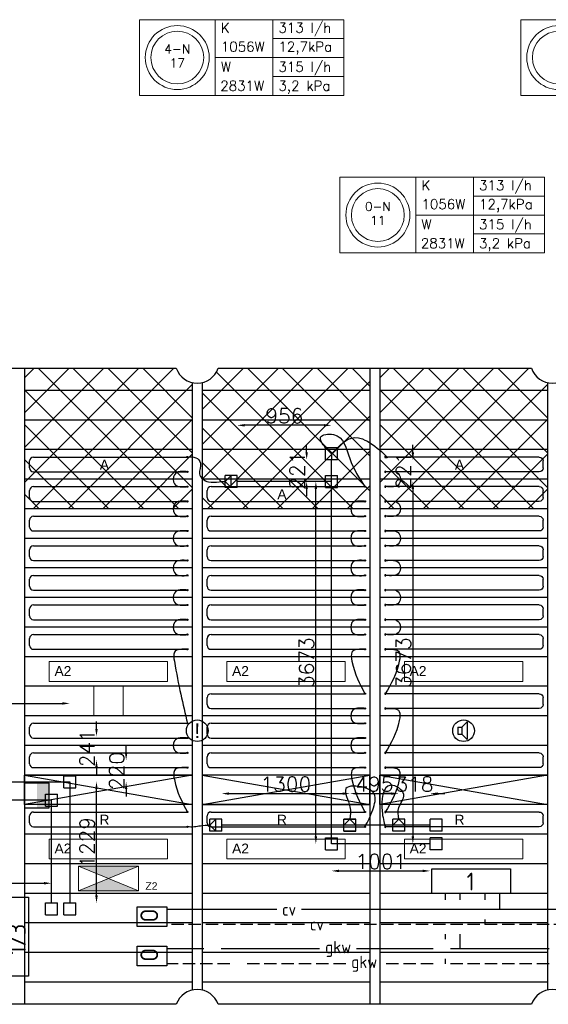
# Model space of a CAD drawing. Extents: x 7383 to 741080, y -570072 to -203000.
# Tile 42 of 45: x 571294 to 576653, y -250405 to -240420. Entities that reach past the tile are written whole.
import ezdxf
from ezdxf.enums import TextEntityAlignment as Align

# ---------------------------------------------------------------- set-up
doc = ezdxf.new("R2010")
doc.units = 0
doc.header["$LTSCALE"] = 25
for name, pattern in [('2322105', [47, 40, -7]), ('2322106', [47, 5, -2, 5, -2, 5, -2, 5, -2, 5, -2, 5, -7]), ('2322107', [2000, 1000, 1000]), ('2322108', [7, 5, -2])]:
    doc.linetypes.add(name, pattern=pattern)
doc.layers.get('0').update_dxf_attribs({"linetype": 'CONTINUOUS'})
doc.layers.get('DEFPOINTS').update_dxf_attribs({"linetype": 'CONTINUOUS'})
for name, color, linetype in [('000Vermogens2', 7, 'CONTINUOUS'), ('60', 7, 'CONTINUOUS'), ('60-CV', 3, 'CONTINUOUS'), ('KP-bandraster', 5, 'CONTINUOUS'), ('KP-koppelingen', 6, 'CONTINUOUS'), ('KP-leidingen(aanvoer)', 5, 'CONTINUOUS'), ('KP-leidingen(retour)', 1, 'CONTINUOUS'), ('KP-Lucht aanvoer', 6, 'CONTINUOUS'), ('KP-maatvoering', 7, 'CONTINUOUS'), ('KP-Melders', 3, 'CONTINUOUS'), ('KP-Onderlegger CV  GKW', 3, 'CONTINUOUS'), ('KP-Oppervlak', 3, 'CONTINUOUS'), ('KP-panelen', 1, 'CONTINUOUS'), ('KP-registers', 4, 'CONTINUOUS'), ('KP-slangen', 7, 'CONTINUOUS'), ('KP-tekst', 7, 'CONTINUOUS'), ('SYM-W', 7, 'CONTINUOUS'), ('Thermostaat', 160, 'CONTINUOUS'), ('WL5501--', 130, 'CONTINUOUS'), ('WL5502--', 130, 'CONTINUOUS'), ('WL561---_AANVOER', 10, 'CONTINUOUS'), ('WL561---_RETOUR', 10, 'CONTINUOUS'), ('WT550---_CODE', 1, 'CONTINUOUS'), ('WT561---_CODE', 1, 'CONTINUOUS')]:
    doc.layers.add(name, color=color, linetype=linetype)
for name, color, linetype, lineweight in [('KP-Aluminium', 8, 'CONTINUOUS', 18), ('KP-Lucht retour', 3, 'CONTINUOUS', 18), ('KP-Verlichting', 2, 'CONTINUOUS', 18)]:
    doc.layers.add(name, color=color, linetype=linetype, lineweight=lineweight)
doc.styles.add('arial', font='ARIAL.TTF')
doc.styles.add('BURO-018', font='ISO96.shx', dxfattribs={"height": 90})
doc.styles.add('ISO', font='ISO.SHX')
doc.styles.add('MAATVOERING', font='iso.shx')
doc.styles.add('VERWOL-1', font='ROMANS.SHX')
doc.dimstyles.new('MARTIN', dxfattribs={"dimscale": 0, "dimtxt": 50, "dimasz": 75, "dimexe": 4, "dimexo": 4, "dimgap": 20, "dimtad": 1, "dimdec": 0, "dimrnd": 0.01, "dimzin": 1, "dimdsep": 46, "dimtxsty": 'VERWOL-1', "dimcen": -25, "dimdle": 1, "dimclrd": 7, "dimclre": 2, "dimclrt": 7, "dimadec": 0, "dimazin": 0, "dimtfac": 1, "dimtdec": 0, "dimtix": 1, "dimtofl": 0, "dimtmove": 0, "dimatfit": 3, "dimldrblk": 'OBLIQUE', "dimfxl": 0, "dimtvp": 33.333333, "dimtolj": 1, "dimtzin": 1, "dimarcsym": 0})

# ---------------------------------------------------------------- blocks, each defined once
blk = doc.blocks.new('SW30485012')
at = {"color": 0, "linetype": 'Continuous'}
for p, q in [((-2.5, 2.5), (-2.5, -2.5)), ((2.5, 2.5), (-2.5, 2.5)), ((2.5, -2.5), (2.5, 2.5)), ((-2.5, -2.5), (2.5, -2.5))]:
    blk.add_line(p, q, dxfattribs=at)
blk.add_solid([(-2.5, 0), (2.5, 0), (-2.5, -2.5), (2.5, -2.5)], dxfattribs=at)
at = {"color": 0, "linetype": 'Continuous', "style": 'BURO-018', "flags": 1}
blk.add_attdef('W_ID', (0, 0), '', height=1.8, dxfattribs=at)
blk = doc.blocks.new('A$C2E2C4AEC')
at = {"layer": '60-CV', "color": 2, "linetype": 'Continuous'}
for points in [[(49792, -5735.7), (49792, -5535.7), (50092, -5535.7), (50092, -5735.7)], [(49792, -6134), (49792, -5934), (50092, -5934), (50092, -6134)]]:
    blk.add_lwpolyline(points, close=True, dxfattribs=at)
at = {"layer": 'SYM-W', "color": 2, "linetype": 'Continuous'}
for p, q in [((48440.8, -5439), (48690.8, -5439)), ((48690.8, -5439), (48690.8, -6239)), ((48690.8, -6239), (48440.8, -6239))]:
    blk.add_line(p, q, dxfattribs=at)
blk.add_lwpolyline([(53576.6, -5400), (52776.6, -5400), (52776.6, -5150), (53576.6, -5150)], close=True, dxfattribs=at)
at = {"layer": 'WL5501--', "linetype": '2322105'}
for p, q in [((53066.1, -5464), (53066.1, -5400)), ((53066.1, -5964), (53066.1, -5814)), ((51640.8, -5964), (50092, -5964)), ((62191.1, -5964), (52015.8, -5964))]:
    blk.add_line(p, q, dxfattribs=at)
at = {"layer": 'WL5502--', "linetype": '2322106'}
for p, q in [((52916.1, -5464), (52916.1, -5400)), ((52916.1, -5864), (52916.1, -5814)), ((52916.1, -6114), (52916.1, -6064)), ((51905, -6114), (50092, -6114)), ((62191.1, -6114), (52280, -6114))]:
    blk.add_line(p, q, dxfattribs=at)
at = {"layer": 'WL561---_AANVOER', "linetype": '2322107'}
for p, q in [((53466.1, -5564), (53466.1, -5400)), ((51205.8, -5564), (50092, -5564)), ((62191.1, -5564), (51455.8, -5564))]:
    blk.add_line(p, q, dxfattribs=at)
at = {"layer": 'WL561---_RETOUR', "linetype": '2322108'}
for p, q in [((53316.1, -5400), (53316.1, -5464)), ((53316.1, -5664), (53316.1, -5714)), ((51487.9, -5714), (50092, -5714)), ((62191.1, -5714), (51737.9, -5714))]:
    blk.add_line(p, q, dxfattribs=at)
at = {"layer": 'Thermostaat', "xscale": 50, "yscale": 50, "zscale": 50, "rotation": 89.99999999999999}
blk.add_blockref('SW30485012', (48775.1, -4408.2), dxfattribs=at)
at = {"layer": '60', "color": 1, "linetype": 'Continuous', "style": 'ISO'}
blk.add_text('1', height=180, dxfattribs=at).set_placement((53130.3, -5369.7))
blk.add_text('1/3', height=180, rotation=90, dxfattribs=at).set_placement((48661.4, -6020))
at = {"layer": '60-CV', "color": 1, "linetype": 'Continuous', "style": 'ISO', "text_generation_flag": 2}
for p in [(49823, -5694.2), (49823, -6092.5)]:
    blk.add_text('O', height=180, rotation=270, dxfattribs=at).set_placement(p)
at = {"layer": 'WT550---_CODE', "color": 2, "style": 'MAATVOERING'}
for p in [(51828.3, -5964), (52092.5, -6114)]:
    blk.add_text('gkw', height=125, dxfattribs=at).set_placement(p, align=Align.MIDDLE)
at = {"layer": 'WT561---_CODE', "color": 2, "style": 'MAATVOERING'}
for p in [(51330.8, -5564), (51612.9, -5714)]:
    blk.add_text('cv', height=125, dxfattribs=at).set_placement(p, align=Align.MIDDLE)
blk = doc.blocks.new('Register A')
at = {"layer": 'KP-registers', "linetype": 'Continuous'}
for p, q in [((90, 225), (1644, 225)), ((50, 115), (50, 185)), ((90, 75), (1644, 75))]:
    blk.add_line(p, q, dxfattribs=at)
for centre in [(1650, 225), (1650, 75)]:
    blk.add_circle(centre, 6, dxfattribs=at)
for centre, start, end in [((90, 185), 90, 180), ((90, 115), 180, 270)]:
    blk.add_arc(centre, 40, start, end, dxfattribs=at)
blk = doc.blocks.new('*D1683')
at = {"layer": 'DEFPOINTS', "color": 0, "linetype": 'Continuous', "transparency": 16777216}
for p in [(574455, -244881.9), (574515.8, -245103), (575280, -245103)]:
    blk.add_point(p, dxfattribs=at)
at = {"layer": 'KP-maatvoering', "color": 7, "linetype": 'Continuous', "lineweight": -2, "transparency": 16777216}
for p, q in [((575280, -244806.9), (575280, -244731.9)), ((575280, -245178), (575280, -245253))]:
    blk.add_line(p, q, dxfattribs=at)
at = {"layer": 'KP-maatvoering', "color": 7, "linetype": 'Continuous', "transparency": 16777216}
for points in [[(575267.5, -244806.9), (575292.5, -244806.9), (575280, -244881.9)], [(575267.5, -245178), (575292.5, -245178), (575280, -245103)]]:
    blk.add_solid(points, dxfattribs=at)
at = {"layer": 'KP-maatvoering', "color": 7, "linetype": 'Continuous', "transparency": 16777216, "insert": (575185, -244992.5), "char_height": 150, "attachment_point": 5, "rotation": 90, "style": 'VERWOL-1'}
blk.add_mtext('\\A1;221', dxfattribs=at)
blk = doc.blocks.new('_OBLIQUE')
at = {"color": 0, "linetype": 'ByBlock'}
blk.add_line((-0.5, -0.5), (0.5, 0.5), dxfattribs=at)
blk = doc.blocks.new('*D1684')
at = {"layer": 'DEFPOINTS', "color": 0, "linetype": 'Continuous', "transparency": 16777216}
for p in [(574515.8, -245103), (574515.8, -248776.4), (575280, -248776.4)]:
    blk.add_point(p, dxfattribs=at)
at = {"layer": 'KP-maatvoering', "color": 7, "linetype": 'Continuous', "lineweight": -2, "transparency": 16777216}
blk.add_line((575280, -245178), (575280, -248701.4), dxfattribs=at)
at = {"layer": 'KP-maatvoering', "color": 7, "linetype": 'Continuous', "transparency": 16777216}
for points in [[(575267.5, -245178), (575292.5, -245178), (575280, -245103)], [(575267.5, -248701.4), (575292.5, -248701.4), (575280, -248776.4)]]:
    blk.add_solid(points, dxfattribs=at)
at = {"layer": 'KP-maatvoering', "color": 7, "linetype": 'Continuous', "transparency": 16777216, "insert": (575185, -246939.7), "char_height": 150, "attachment_point": 5, "rotation": 90, "style": 'VERWOL-1'}
blk.add_mtext('\\A1;3673', dxfattribs=at)
blk = doc.blocks.new('*D1685')
at = {"layer": 'DEFPOINTS', "color": 0, "linetype": 'Continuous', "transparency": 16777216}
for p in [(574642.2, -248268.4), (574642.2, -248528.3), (573342.5, -248589.2)]:
    blk.add_point(p, dxfattribs=at)
at = {"layer": 'KP-maatvoering', "color": 7, "linetype": 'Continuous', "lineweight": -2, "transparency": 16777216}
blk.add_line((573417.5, -248268.4), (574567.2, -248268.4), dxfattribs=at)
at = {"layer": 'KP-maatvoering', "color": 7, "linetype": 'Continuous', "transparency": 16777216}
for points in [[(573417.5, -248255.9), (573417.5, -248280.9), (573342.5, -248268.4)], [(574567.2, -248255.9), (574567.2, -248280.9), (574642.2, -248268.4)]]:
    blk.add_solid(points, dxfattribs=at)
at = {"layer": 'KP-maatvoering', "color": 7, "linetype": 'Continuous', "transparency": 16777216, "insert": (573992.4, -248173.4), "char_height": 150, "attachment_point": 5, "style": 'VERWOL-1'}
blk.add_mtext('\\A1;1300', dxfattribs=at)
blk = doc.blocks.new('*D1686')
at = {"layer": 'DEFPOINTS', "color": 0, "linetype": 'Continuous', "transparency": 16777216}
for p in [(575137.3, -248268.4), (574642.2, -248528.3), (575137.3, -248528.4)]:
    blk.add_point(p, dxfattribs=at)
at = {"layer": 'KP-maatvoering', "color": 7, "linetype": 'Continuous', "lineweight": -2, "transparency": 16777216}
blk.add_line((574717.2, -248268.4), (575062.3, -248268.4), dxfattribs=at)
at = {"layer": 'KP-maatvoering', "color": 7, "linetype": 'Continuous', "transparency": 16777216}
for points in [[(574717.2, -248255.9), (574717.2, -248280.9), (574642.2, -248268.4)], [(575062.3, -248255.9), (575062.3, -248280.9), (575137.3, -248268.4)]]:
    blk.add_solid(points, dxfattribs=at)
at = {"layer": 'KP-maatvoering', "color": 7, "linetype": 'Continuous', "transparency": 16777216, "insert": (574889.7, -248173.4), "char_height": 150, "attachment_point": 5, "style": 'VERWOL-1'}
blk.add_mtext('\\A1;495', dxfattribs=at)
blk = doc.blocks.new('*D1687')
at = {"layer": 'DEFPOINTS', "color": 0, "linetype": 'Continuous', "transparency": 16777216}
for p in [(575455.7, -248268.4), (575137.3, -248528.4), (575455.7, -248589.2)]:
    blk.add_point(p, dxfattribs=at)
at = {"layer": 'KP-maatvoering', "color": 7, "linetype": 'Continuous', "lineweight": -2, "transparency": 16777216}
for p, q in [((575062.3, -248268.4), (574987.3, -248268.4)), ((575530.7, -248268.4), (575605.7, -248268.4))]:
    blk.add_line(p, q, dxfattribs=at)
at = {"layer": 'KP-maatvoering', "color": 7, "linetype": 'Continuous', "transparency": 16777216}
for points in [[(575062.3, -248255.9), (575062.3, -248280.9), (575137.3, -248268.4)], [(575530.7, -248255.9), (575530.7, -248280.9), (575455.7, -248268.4)]]:
    blk.add_solid(points, dxfattribs=at)
at = {"layer": 'KP-maatvoering', "color": 7, "linetype": 'Continuous', "transparency": 16777216, "insert": (575296.5, -248173.4), "char_height": 150, "attachment_point": 5, "style": 'VERWOL-1'}
blk.add_mtext('\\A1;318', dxfattribs=at)
blk = doc.blocks.new('*D1688')
at = {"layer": 'DEFPOINTS', "color": 0, "linetype": 'Continuous', "transparency": 16777216}
for p in [(574455, -248776.4), (575455.7, -248776.4), (575455.7, -249052.1)]:
    blk.add_point(p, dxfattribs=at)
at = {"layer": 'KP-maatvoering', "color": 7, "linetype": 'Continuous', "lineweight": -2, "transparency": 16777216}
blk.add_line((574530, -249052.1), (575380.7, -249052.1), dxfattribs=at)
at = {"layer": 'KP-maatvoering', "color": 7, "linetype": 'Continuous', "transparency": 16777216}
for points in [[(574530, -249039.6), (574530, -249064.6), (574455, -249052.1)], [(575380.7, -249039.6), (575380.7, -249064.6), (575455.7, -249052.1)]]:
    blk.add_solid(points, dxfattribs=at)
at = {"layer": 'KP-maatvoering', "color": 7, "linetype": 'Continuous', "transparency": 16777216, "insert": (574955.4, -248957.1), "char_height": 150, "attachment_point": 5, "style": 'VERWOL-1'}
blk.add_mtext('\\A1;1001', dxfattribs=at)
blk = doc.blocks.new('*D1689')
at = {"layer": 'DEFPOINTS', "color": 0, "linetype": 'Continuous', "transparency": 16777216}
for p in [(574296.6, -245103), (574515.8, -245103), (574455, -248776.4)]:
    blk.add_point(p, dxfattribs=at)
at = {"layer": 'KP-maatvoering', "color": 7, "linetype": 'Continuous', "lineweight": -2, "transparency": 16777216}
blk.add_line((574296.6, -248701.4), (574296.6, -245178), dxfattribs=at)
at = {"layer": 'KP-maatvoering', "color": 7, "linetype": 'Continuous', "transparency": 16777216}
for points in [[(574284.1, -245178), (574309.1, -245178), (574296.6, -245103)], [(574284.1, -248701.4), (574309.1, -248701.4), (574296.6, -248776.4)]]:
    blk.add_solid(points, dxfattribs=at)
at = {"layer": 'KP-maatvoering', "color": 7, "linetype": 'Continuous', "transparency": 16777216, "insert": (574201.6, -246939.7), "char_height": 150, "attachment_point": 5, "rotation": 90, "style": 'VERWOL-1'}
blk.add_mtext('\\A1;3673', dxfattribs=at)
blk = doc.blocks.new('*D1690')
at = {"layer": 'DEFPOINTS', "color": 0, "linetype": 'Continuous', "transparency": 16777216}
for p in [(574203.3, -244881.9), (574455, -244881.9), (574296.6, -245103)]:
    blk.add_point(p, dxfattribs=at)
at = {"layer": 'KP-maatvoering', "color": 7, "linetype": 'Continuous', "lineweight": -2, "transparency": 16777216}
for p, q in [((574203.3, -244806.9), (574203.3, -244731.9)), ((574203.3, -245178), (574203.3, -245253))]:
    blk.add_line(p, q, dxfattribs=at)
at = {"layer": 'KP-maatvoering', "color": 7, "linetype": 'Continuous', "transparency": 16777216}
for points in [[(574190.8, -244806.9), (574215.8, -244806.9), (574203.3, -244881.9)], [(574190.8, -245178), (574215.8, -245178), (574203.3, -245103)]]:
    blk.add_solid(points, dxfattribs=at)
at = {"layer": 'KP-maatvoering', "color": 7, "linetype": 'Continuous', "transparency": 16777216, "insert": (574108.3, -244992.5), "char_height": 150, "attachment_point": 5, "rotation": 90, "style": 'VERWOL-1'}
blk.add_mtext('\\A1;221', dxfattribs=at)
blk = doc.blocks.new('*D1691')
at = {"layer": 'DEFPOINTS', "color": 0, "linetype": 'Continuous', "transparency": 16777216}
for p in [(573498.7, -244532.9), (573498.7, -245103), (574455, -245163.8)]:
    blk.add_point(p, dxfattribs=at)
at = {"layer": 'KP-maatvoering', "color": 7, "linetype": 'Continuous', "lineweight": -2, "transparency": 16777216}
blk.add_line((574380, -244532.9), (573573.7, -244532.9), dxfattribs=at)
at = {"layer": 'KP-maatvoering', "color": 7, "linetype": 'Continuous', "transparency": 16777216}
for points in [[(573573.7, -244520.4), (573573.7, -244545.4), (573498.7, -244532.9)], [(574380, -244520.4), (574380, -244545.4), (574455, -244532.9)]]:
    blk.add_solid(points, dxfattribs=at)
at = {"layer": 'KP-maatvoering', "color": 7, "linetype": 'Continuous', "transparency": 16777216, "insert": (573976.8, -244437.9), "char_height": 150, "attachment_point": 5, "style": 'VERWOL-1'}
blk.add_mtext('\\A1;956', dxfattribs=at)
blk = doc.blocks.new('*D1718')
at = {"layer": 'DEFPOINTS', "color": 0, "linetype": 'Continuous', "transparency": 16777216}
for p in [(571802.7, -248147.8), (572072.8, -248147.8), (571802.7, -249376.4)]:
    blk.add_point(p, dxfattribs=at)
at = {"layer": 'KP-maatvoering', "color": 7, "linetype": 'Continuous', "lineweight": -2, "transparency": 16777216}
blk.add_line((572072.8, -249301.4), (572072.8, -248222.8), dxfattribs=at)
at = {"layer": 'KP-maatvoering', "color": 7, "linetype": 'Continuous', "transparency": 16777216}
for points in [[(572060.3, -248222.8), (572085.3, -248222.8), (572072.8, -248147.8)], [(572060.3, -249301.4), (572085.3, -249301.4), (572072.8, -249376.4)]]:
    blk.add_solid(points, dxfattribs=at)
at = {"layer": 'KP-maatvoering', "color": 7, "linetype": 'Continuous', "transparency": 16777216, "insert": (571977.8, -248762.1), "char_height": 150, "attachment_point": 5, "rotation": 90, "style": 'VERWOL-1'}
blk.add_mtext('\\A1;1229', dxfattribs=at)
blk = doc.blocks.new('*D1719')
at = {"layer": 'DEFPOINTS', "color": 0, "linetype": 'Continuous', "transparency": 16777216}
for p in [(571615.5, -248335), (571093.8, -249376.4), (571615.5, -249376.4)]:
    blk.add_point(p, dxfattribs=at)
at = {"layer": 'KP-maatvoering', "color": 7, "linetype": 'Continuous', "lineweight": -2, "transparency": 16777216}
blk.add_line((571093.8, -248410), (571093.8, -249301.4), dxfattribs=at)
at = {"layer": 'KP-maatvoering', "color": 7, "linetype": 'Continuous', "transparency": 16777216}
for points in [[(571081.3, -248410), (571106.3, -248410), (571093.8, -248335)], [(571081.3, -249301.4), (571106.3, -249301.4), (571093.8, -249376.4)]]:
    blk.add_solid(points, dxfattribs=at)
at = {"layer": 'KP-maatvoering', "color": 7, "linetype": 'Continuous', "transparency": 16777216, "insert": (570998.8, -248855.7), "char_height": 150, "attachment_point": 5, "rotation": 90, "style": 'VERWOL-1'}
blk.add_mtext('\\A1;1041', dxfattribs=at)
blk = doc.blocks.new('*D1720')
at = {"layer": 'DEFPOINTS', "color": 0, "linetype": 'Continuous', "transparency": 16777216}
for p in [(569634, -248335), (571615.5, -248335), (571615.5, -249177.3)]:
    blk.add_point(p, dxfattribs=at)
at = {"layer": 'KP-maatvoering', "color": 7, "linetype": 'Continuous', "lineweight": -2, "transparency": 16777216}
blk.add_line((569709, -249177.3), (571540.5, -249177.3), dxfattribs=at)
at = {"layer": 'KP-maatvoering', "color": 7, "linetype": 'Continuous', "transparency": 16777216}
for points in [[(569709, -249164.8), (569709, -249189.8), (569634, -249177.3)], [(571540.5, -249164.8), (571540.5, -249189.8), (571615.5, -249177.3)]]:
    blk.add_solid(points, dxfattribs=at)
at = {"layer": 'KP-maatvoering', "color": 7, "linetype": 'Continuous', "transparency": 16777216, "insert": (570624.7, -249082.3), "char_height": 150, "attachment_point": 5, "style": 'VERWOL-1'}
blk.add_mtext('\\A1;1982', dxfattribs=at)
blk = doc.blocks.new('*D1721')
at = {"layer": 'DEFPOINTS', "color": 0, "linetype": 'Continuous', "transparency": 16777216}
for p in [(571802.7, -247353.7), (569821.2, -248130), (571802.7, -248147.8)]:
    blk.add_point(p, dxfattribs=at)
at = {"layer": 'KP-maatvoering', "color": 7, "linetype": 'Continuous', "lineweight": -2, "transparency": 16777216}
blk.add_line((569896.2, -247353.7), (571727.7, -247353.7), dxfattribs=at)
at = {"layer": 'KP-maatvoering', "color": 7, "linetype": 'Continuous', "transparency": 16777216}
for points in [[(569896.2, -247341.2), (569896.2, -247366.2), (569821.2, -247353.7)], [(571727.7, -247341.2), (571727.7, -247366.2), (571802.7, -247353.7)]]:
    blk.add_solid(points, dxfattribs=at)
at = {"layer": 'KP-maatvoering', "color": 7, "linetype": 'Continuous', "transparency": 16777216, "insert": (570811.9, -247258.7), "char_height": 150, "attachment_point": 5, "style": 'VERWOL-1'}
blk.add_mtext('\\A1;1982', dxfattribs=at)
blk = doc.blocks.new('*D1722')
at = {"layer": 'DEFPOINTS', "color": 0, "linetype": 'Continuous', "transparency": 16777216}
for p in [(569882, -247928.1), (572373.2, -247928.1), (569821.2, -248147.8)]:
    blk.add_point(p, dxfattribs=at)
at = {"layer": 'KP-maatvoering', "color": 7, "linetype": 'Continuous', "lineweight": -2, "transparency": 16777216}
for p, q in [((572373.2, -247853.1), (572373.2, -247778.1)), ((572373.2, -248222.8), (572373.2, -248297.8))]:
    blk.add_line(p, q, dxfattribs=at)
at = {"layer": 'KP-maatvoering', "color": 7, "linetype": 'Continuous', "transparency": 16777216}
for points in [[(572360.7, -247853.1), (572385.7, -247853.1), (572373.2, -247928.1)], [(572360.7, -248222.8), (572385.7, -248222.8), (572373.2, -248147.8)]]:
    blk.add_solid(points, dxfattribs=at)
at = {"layer": 'KP-maatvoering', "color": 7, "linetype": 'Continuous', "transparency": 16777216, "insert": (572278.2, -248037.9), "char_height": 150, "attachment_point": 5, "rotation": 90, "style": 'VERWOL-1'}
blk.add_mtext('\\A1;220', dxfattribs=at)
blk = doc.blocks.new('*D1723')
at = {"layer": 'DEFPOINTS', "color": 0, "linetype": 'Continuous', "transparency": 16777216}
for p in [(569821.2, -247686.8), (572072.8, -247686.8), (569882, -247928.1)]:
    blk.add_point(p, dxfattribs=at)
at = {"layer": 'KP-maatvoering', "color": 7, "linetype": 'Continuous', "lineweight": -2, "transparency": 16777216}
for p, q in [((572072.8, -247611.8), (572072.8, -247536.8)), ((572072.8, -248003.1), (572072.8, -248078.1))]:
    blk.add_line(p, q, dxfattribs=at)
at = {"layer": 'KP-maatvoering', "color": 7, "linetype": 'Continuous', "transparency": 16777216}
for points in [[(572060.3, -247611.8), (572085.3, -247611.8), (572072.8, -247686.8)], [(572060.3, -248003.1), (572085.3, -248003.1), (572072.8, -247928.1)]]:
    blk.add_solid(points, dxfattribs=at)
at = {"layer": 'KP-maatvoering', "color": 7, "linetype": 'Continuous', "transparency": 16777216, "insert": (571977.8, -247807.5), "char_height": 150, "attachment_point": 5, "rotation": 90, "style": 'VERWOL-1'}
blk.add_mtext('\\A1;241', dxfattribs=at)

msp = doc.modelspace()

# ---------------------------------------------------------------- hatches: boundary and pattern name
at = {"layer": 'KP-Aluminium', "linetype": 'Continuous'}
h = msp.add_hatch(dxfattribs=at)
h.set_pattern_fill('ANSI37', color=256, scale=2000)
h.set_pattern_definition([(45, (122271.48, 12214.05), (-176.7767, 176.7767), []), (135, (122271.48, 12214.05), (-176.7767, -176.7767), [])])
h.paths.add_polyline_path([(573044.2, -245080), (571344.2, -245080), (571344.2, -245380), (573044.2, -245380)])
h.paths.add_polyline_path([(573044.2, -244780), (571344.2, -244780), (571344.2, -245080), (573044.2, -245080)])
h.paths.add_polyline_path([(573044.2, -244480), (571344.2, -244480), (571344.2, -244780), (573044.2, -244780)])
h.paths.add_polyline_path([(573044.2, -244180), (571344.2, -244180), (571344.2, -244480), (573044.2, -244480)])
h.paths.add_polyline_path([(572882.1, -243955), (571344.2, -243955), (571344.2, -244180), (573044.2, -244180), (573044.2, -244099.4, -0.257171)])
h.paths.add_polyline_path([(574844.2, -245080), (573144.2, -245080), (573144.2, -245380), (574844.2, -245380)])
h.paths.add_polyline_path([(574844.2, -244780), (573144.2, -244780), (573144.2, -245080), (574844.2, -245080)])
h.paths.add_polyline_path([(574844.2, -244480), (573144.2, -244480), (573144.2, -244780), (574844.2, -244780)])
h.paths.add_polyline_path([(574844.2, -244180), (573144.2, -244180), (573144.2, -244480), (574844.2, -244480)])
h.paths.add_polyline_path([(574844.2, -243955), (573306.4, -243955, -0.257171), (573144.2, -244099.4), (573144.2, -244180), (574844.2, -244180)])
h = msp.add_hatch(dxfattribs=at)
h.set_pattern_fill('ANSI37', color=256, scale=2000)
h.set_pattern_definition([(45, (125871.48, 12214.05), (-176.7767, 176.7767), []), (135, (125871.48, 12214.05), (-176.7767, -176.7767), [])])
h.paths.add_polyline_path([(576644.2, -245080), (574944.2, -245080), (574944.2, -245380), (576644.2, -245380)])
h.paths.add_polyline_path([(576644.2, -244780), (574944.2, -244780), (574944.2, -245080), (576644.2, -245080)])
h.paths.add_polyline_path([(576644.2, -244480), (574944.2, -244480), (574944.2, -244780), (576644.2, -244780)])
h.paths.add_polyline_path([(576644.2, -244180), (574944.2, -244180), (574944.2, -244480), (576644.2, -244480)])
h.paths.add_polyline_path([(576482.1, -243955), (574944.2, -243955), (574944.2, -244180), (576644.2, -244180), (576644.2, -244099.4, -0.257171)])
h.paths.add_polyline_path([(578444.2, -245080), (576744.2, -245080), (576744.2, -245380), (578444.2, -245380)])
h.paths.add_polyline_path([(578444.2, -244780), (576744.2, -244780), (576744.2, -245080), (578444.2, -245080)])
h.paths.add_polyline_path([(578444.2, -244480), (576744.2, -244480), (576744.2, -244780), (578444.2, -244780)])
h.paths.add_polyline_path([(578444.2, -244180), (576744.2, -244180), (576744.2, -244480), (578444.2, -244480)])
h.paths.add_polyline_path([(578444.2, -243955), (576906.4, -243955, -0.257171), (576744.2, -244099.4), (576744.2, -244180), (578444.2, -244180)])
at = {"layer": 'KP-Verlichting', "linetype": 'Continuous'}
h = msp.add_hatch(color=256, dxfattribs=at)
h.paths.add_polyline_path([(571889.5, -249004.3), (572194.2, -249130), (572498.9, -249004.3)])
h.paths.add_polyline_path([(572498.9, -249255.7), (572194.2, -249130), (571889.5, -249255.7)])

# ---------------------------------------------------------------- linework, layer by layer
at = {"layer": '000Vermogens2', "linetype": 'Continuous', "lineweight": 0}
for p, q in [((572507.8, -240419.6), (572507.8, -241187.4)), ((572507.8, -240419.6), (574580.6, -240419.6)), ((573275.6, -240419.6), (573275.6, -241187.4)), ((573860.9, -240803.5), (573860.9, -240419.6)), ((574580.6, -240419.6), (574580.6, -241187.4)), ((576375.1, -240419.6), (576375.1, -241187.4)), ((576375.1, -240419.6), (578448, -240419.6)), ((573860.9, -240611.6), (574580.6, -240611.6)), ((573275.6, -240803.5), (574580.6, -240803.5)), ((573860.9, -240803.5), (573860.9, -241187.4)), ((573860.9, -240995.5), (574580.6, -240995.5)), ((572507.8, -241187.4), (574580.6, -241187.4)), ((576375.1, -241187.4), (578448, -241187.4)), ((574541.1, -242016.8), (574541.1, -242784.7)), ((574541.1, -242016.8), (576614, -242016.8)), ((575309, -242016.8), (575309, -242784.7)), ((575309, -242016.8), (575309, -242784.7)), ((575894.2, -242400.7), (575894.2, -242016.8)), ((576614, -242016.8), (576614, -242784.7)), ((575894.2, -242208.8), (576614, -242208.8)), ((575309, -242400.7), (576614, -242400.7)), ((575894.2, -242400.7), (575894.2, -242784.7)), ((575894.2, -242592.7), (576614, -242592.7)), ((574541.1, -242784.7), (576614, -242784.7))]:
    msp.add_line(p, q, dxfattribs=at)
for centre, radius in [((572891.7, -240803.5), 324.2), ((572891.7, -240803.5), 267.6), ((576759.1, -240803.5), 324.2), ((576759.1, -240803.5), 267.6), ((574925.1, -242400.7), 324.2), ((574925.1, -242400.7), 267.6)]:
    msp.add_circle(centre, radius, dxfattribs=at)
at = {"layer": 'KP-bandraster', "linetype": 'Continuous'}
for p, q in [((571344.2, -243955), (571344.2, -250405)), ((574844.2, -243955), (574844.2, -250405)), ((574944.2, -243955), (574944.2, -250405)), ((573044.2, -244099.4), (573044.2, -250260.6)), ((573144.2, -244099.4), (573144.2, -250260.6)), ((576644.2, -244099.4), (576644.2, -250260.6))]:
    msp.add_line(p, q, dxfattribs=at)
for centre, start, end in [((573094.2, -243880), 199.47122, 340.51587), ((576694.2, -243880), 199.45697, 340.52878), ((573094.2, -250480), 19.47122, 160.52776), ((576694.2, -250480), 19.47122, 160.54303)]:
    msp.add_arc(centre, 225, start, end, dxfattribs=at)
at = {"layer": 'KP-koppelingen', "linetype": 'Continuous'}
for p, q in [((574394.2, -244881.9), (574394.2, -244760.3)), ((574515.9, -244760.3), (574394.2, -244760.3)), ((574394.2, -244760.3), (574455, -244821.1)), ((574455, -244821.1), (574515.9, -244760.3)), ((574455, -244821.1), (574455, -244881.9)), ((574515.8, -244882), (574515.9, -244760.3)), ((574515.8, -244882), (574394.2, -244881.9)), ((573498.6, -245042.2), (573377, -245042.2)), ((573377.1, -245163.9), (573377, -245042.2)), ((573437.8, -245042.2), (573377, -245103)), ((573437.9, -245163.8), (573437.8, -245042.2)), ((573498.7, -245163.8), (573498.6, -245042.2)), ((574394.2, -245163.8), (574394.2, -245042.2)), ((574394.2, -245042.2), (574515.8, -245042.2)), ((574515.8, -245163.8), (574515.8, -245042.2)), ((573377, -245103), (573437.9, -245163.8)), ((573498.7, -245163.8), (573377.1, -245163.9)), ((574394.2, -245163.8), (574515.8, -245163.8)), ((571741.8, -248208.6), (571741.9, -248086.9)), ((571741.9, -248086.9), (571863.5, -248086.9)), ((571863.5, -248208.6), (571863.5, -248086.9)), ((571741.8, -248208.6), (571863.5, -248208.6)), ((571554.6, -248395.8), (571554.7, -248274.1)), ((571554.7, -248274.1), (571676.3, -248274.1)), ((571676.3, -248395.8), (571676.3, -248274.1)), ((571554.6, -248395.8), (571676.3, -248395.8)), ((573342.5, -248528.4), (573220.9, -248528.4)), ((573220.9, -248650.1), (573220.9, -248528.4)), ((573281.7, -248528.4), (573220.9, -248589.3)), ((573281.8, -248650), (573281.7, -248528.4)), ((573342.6, -248650), (573342.5, -248528.4)), ((574581.3, -248649.9), (574581.4, -248528.3)), ((574581.3, -248589.1), (574642.2, -248528.3)), ((574703, -248528.4), (574581.4, -248528.3)), ((574581.4, -248650), (574581.4, -248528.4)), ((574581.4, -248528.4), (574703, -248528.4)), ((574642.2, -248528.3), (574703, -248589.2)), ((574702.9, -248650), (574703, -248528.4)), ((574703, -248650), (574703, -248528.4)), ((575076.3, -248650), (575076.4, -248528.3)), ((575198.1, -248528.4), (575076.4, -248528.3)), ((575076.4, -248589.1), (575137.3, -248528.4)), ((575137.3, -248528.4), (575198, -248589.2)), ((575198, -248650.1), (575198.1, -248528.4)), ((575455.7, -248650), (575455.7, -248528.4)), ((575577.3, -248528.4), (575455.7, -248528.4)), ((575577.3, -248650), (575577.3, -248528.4)), ((573220.9, -248589.3), (573281.8, -248650)), ((574703, -248589.2), (574581.3, -248589.1)), ((575198, -248589.2), (575076.4, -248589.1)), ((573342.6, -248650), (573220.9, -248650.1)), ((574394.2, -248837.2), (574394.2, -248715.6)), ((574394.2, -248715.6), (574515.8, -248715.6)), ((574515.8, -248837.2), (574515.8, -248715.6)), ((574702.9, -248650), (574581.3, -248649.9)), ((574581.4, -248650), (574703, -248650)), ((575198, -248650.1), (575076.3, -248650)), ((575577.3, -248650), (575455.7, -248650)), ((575455.7, -248837.2), (575455.7, -248715.6)), ((575577.3, -248715.6), (575455.7, -248715.6)), ((575577.3, -248837.2), (575577.3, -248715.6)), ((574394.2, -248837.2), (574515.8, -248837.2)), ((575577.3, -248837.2), (575455.7, -248837.2)), ((571554.6, -249498), (571554.7, -249376.4)), ((571554.7, -249376.4), (571676.3, -249376.4)), ((571676.3, -249498.1), (571676.3, -249376.4)), ((571741.8, -249498), (571741.9, -249376.4)), ((571741.9, -249376.4), (571863.5, -249376.4)), ((571863.5, -249498.1), (571863.5, -249376.4)), ((571554.6, -249498), (571676.3, -249498.1)), ((571741.8, -249498), (571863.5, -249498.1))]:
    msp.add_line(p, q, dxfattribs=at)
at = {"layer": 'KP-leidingen(aanvoer)', "linetype": 'Continuous'}
for p, q in [((574455, -248776.4), (574455, -244881.9)), ((574455, -245103), (573498.7, -245103)), ((571615.5, -248335), (569634, -248335)), ((571615.5, -249376.4), (571615.5, -248335)), ((575455.7, -248776.4), (574455, -248776.4))]:
    msp.add_line(p, q, dxfattribs=at)
at = {"layer": 'KP-leidingen(retour)', "linetype": 'Continuous'}
for p, q in [((569821.2, -248147.8), (571802.7, -248147.8)), ((571802.7, -248147.8), (571802.7, -249376.4)), ((575455.7, -248589.2), (573342.5, -248589.2))]:
    msp.add_line(p, q, dxfattribs=at)
at = {"layer": 'KP-Lucht aanvoer', "linetype": 'Continuous'}
for p, q in [((571344.2, -248080), (573044.2, -248080)), ((571344.3, -248380), (571344.2, -248080)), ((571344.2, -248080), (573044.2, -248380)), ((573044.2, -248080), (571344.3, -248380)), ((573044.2, -248080), (573044.2, -248380)), ((573144.2, -248080), (573144.2, -248380)), ((574844.2, -248080), (573144.2, -248080)), ((573144.2, -248080), (574844.2, -248380)), ((573144.2, -248380), (574844.2, -248080)), ((574844.2, -248380), (574844.2, -248080)), ((574944.2, -248080), (576644.2, -248080)), ((574944.2, -248380), (574944.2, -248080)), ((574944.2, -248080), (576644.2, -248380)), ((576644.2, -248080), (574944.2, -248380)), ((576644.2, -248080), (576644.2, -248380)), ((573044.2, -248380), (571344.3, -248380)), ((573144.2, -248380), (574844.2, -248380)), ((576644.2, -248380), (574944.2, -248380))]:
    msp.add_line(p, q, dxfattribs=at)
at = {"layer": 'KP-Lucht retour', "linetype": 'Continuous'}
for p, q in [((572046.4, -247180), (572046.1, -247480)), ((572342.3, -247180), (572046.4, -247180)), ((572342.6, -247480), (572342.3, -247180)), ((572046.1, -247480), (572274.1, -247480)), ((572274.1, -247480), (572342.6, -247480))]:
    msp.add_line(p, q, dxfattribs=at)
at = {"layer": 'KP-Melders', "linetype": 'Continuous'}
for p, q in [((575734.3, -247595.6), (575777.4, -247595.6)), ((575734.3, -247595.6), (575734.3, -247665.6)), ((575777.4, -247595.6), (575829.4, -247540.2)), ((575777.4, -247595.6), (575777.4, -247665.6)), ((575829.4, -247540.2), (575829.4, -247720.9)), ((575734.3, -247665.6), (575777.4, -247665.6)), ((575734.3, -247665.6), (575777.4, -247665.6)), ((575777.4, -247665.6), (575829.4, -247720.9))]:
    msp.add_line(p, q, dxfattribs=at)
for centre in [(573094.2, -247630), (575794.2, -247630)]:
    msp.add_circle(centre, 110, dxfattribs=at)
at = {"layer": 'KP-Oppervlak', "linetype": 'Continuous'}
for p, q in [((566106.4, -243955), (572882.1, -243955)), ((573306.4, -243955), (576481.9, -243955)), ((572882.1, -250405), (564942.2, -250405)), ((576481.9, -250405), (573306.2, -250405))]:
    msp.add_line(p, q, dxfattribs=at)
at = {"layer": 'KP-panelen', "linetype": 'Continuous'}
for p, q in [((573044.2, -244180), (571344.2, -244180)), ((574844.2, -244180), (573144.2, -244180)), ((576644.2, -244180), (574944.2, -244180)), ((573044.2, -244480), (571344.2, -244480)), ((574844.2, -244480), (573144.2, -244480)), ((576644.2, -244480), (574944.2, -244480)), ((573044.2, -244780), (571344.2, -244780)), ((574844.2, -244780), (573144.2, -244780)), ((576644.2, -244780), (574944.2, -244780)), ((573044.2, -245080), (571344.2, -245080)), ((574844.2, -245080), (573144.2, -245080)), ((576644.2, -245080), (574944.2, -245080)), ((573044.2, -245380), (571344.2, -245380)), ((574844.2, -245380), (573144.2, -245380)), ((576644.2, -245380), (574944.2, -245380)), ((573044.2, -245680), (571344.2, -245680)), ((574844.2, -245680), (573144.2, -245680)), ((576644.2, -245680), (574944.2, -245680)), ((573044.2, -245980), (571344.2, -245980)), ((574844.2, -245980), (573144.2, -245980)), ((576644.2, -245980), (574944.2, -245980)), ((573044.2, -246280), (571344.2, -246280)), ((574844.2, -246280), (573144.2, -246280)), ((576644.2, -246280), (574944.2, -246280)), ((573044.2, -246580), (571344.2, -246580)), ((574844.2, -246580), (573144.2, -246580)), ((576644.2, -246580), (574944.2, -246580)), ((573044.2, -246880), (571344.2, -246880)), ((574844.2, -246880), (573144.2, -246880)), ((576644.2, -246880), (574944.2, -246880)), ((573044.2, -247180), (571344.2, -247180)), ((574844.2, -247180), (573144.2, -247180)), ((576644.2, -247180), (574944.2, -247180)), ((573044.2, -247480), (571344.2, -247480)), ((574844.2, -247480), (573144.2, -247480)), ((576644.2, -247480), (574944.2, -247480)), ((573044.2, -247780), (571344.2, -247780)), ((574844.2, -247780), (573144.2, -247780)), ((576644.2, -247780), (574944.2, -247780)), ((573044.2, -248080), (571344.2, -248080)), ((574844.2, -248080), (573144.2, -248080)), ((576644.2, -248080), (574944.2, -248080)), ((573044.2, -248380), (571344.2, -248380)), ((574844.2, -248380), (573144.2, -248380)), ((576644.2, -248380), (574944.2, -248380)), ((573044.2, -248680), (571344.2, -248680)), ((574844.2, -248680), (573144.2, -248680)), ((576644.2, -248680), (574944.2, -248680)), ((573044.2, -248980), (571344.2, -248980)), ((574844.2, -248980), (573144.2, -248980)), ((576644.2, -248980), (574944.2, -248980)), ((573044.2, -249280), (571344.2, -249280)), ((574844.2, -249280), (573144.2, -249280)), ((576644.2, -249280), (574944.2, -249280)), ((573044.2, -249580), (571344.2, -249580)), ((574844.2, -249580), (573144.2, -249580)), ((576644.2, -249580), (574944.2, -249580)), ((573044.2, -249880), (571344.2, -249880)), ((574844.2, -249880), (573144.2, -249880)), ((576644.2, -249880), (574944.2, -249880)), ((573044.2, -250180), (571344.2, -250180)), ((574844.2, -250180), (573144.2, -250180)), ((576644.2, -250180), (574944.2, -250180))]:
    msp.add_line(p, q, dxfattribs=at)
at = {"layer": 'KP-slangen', "linetype": 'Continuous'}
for points in [[(574394.2, -244760.3), (574345, -244654.3), (574474.4, -244626.7), (574640, -244869.8), (574794.2, -245155)], [(574515.9, -244760.3), (574769.3, -244671.5), (575000.2, -244855), (574993.6, -244850.8)], [(572994.2, -244855), (573079.1, -244861.5), (573127.1, -244916.1), (573117.3, -245024), (573207.8, -245106.9), (573315.9, -245105.8), (573377, -245103)], [(573004.2, -245005), (572862.5, -245033.9), (572862.5, -245126.7), (573004.2, -245155)], [(575000.2, -245005), (575142, -245033.9), (575142, -245126.7), (575000.2, -245155)], [(573004.2, -245305), (572862.5, -245333.9), (572862.5, -245426.7), (573004.2, -245455)], [(574804.2, -245305), (574662.5, -245333.9), (574662.5, -245426.7), (574804.2, -245455)], [(575000.2, -245305), (575142, -245333.9), (575142, -245426.7), (575000.2, -245455)], [(573004.2, -245605), (572862.5, -245633.9), (572862.5, -245726.7), (573004.2, -245755)], [(574804.2, -245605), (574662.5, -245633.9), (574662.5, -245726.7), (574804.2, -245755)], [(575000.2, -245605), (575142, -245633.9), (575142, -245726.7), (575000.2, -245755)], [(573004.2, -245905), (572862.5, -245933.9), (572862.5, -246026.7), (573004.2, -246055)], [(574804.2, -245905), (574662.5, -245933.9), (574662.5, -246026.7), (574804.2, -246055)], [(575000.2, -245905), (575142, -245933.9), (575142, -246026.7), (575000.2, -246055)], [(573004.2, -246205), (572862.5, -246233.9), (572862.5, -246326.7), (573004.2, -246355)], [(574804.2, -246205), (574662.5, -246233.9), (574662.5, -246326.7), (574804.2, -246355)], [(575000.2, -246205), (575142, -246233.9), (575142, -246326.7), (575000.2, -246355)], [(573004.2, -246505), (572862.5, -246533.9), (572862.5, -246626.7), (573004.2, -246655)], [(574804.2, -246505), (574662.5, -246533.9), (574662.5, -246626.7), (574804.2, -246655)], [(575000.2, -246505), (575142, -246533.9), (575142, -246626.7), (575000.2, -246655)], [(573004.2, -246805), (572862.5, -246833.9), (572862.5, -246926.7), (572994.2, -247555)], [(574804.2, -246805), (574662.5, -246833.9), (574662.5, -246926.7), (574794.2, -247255)], [(575000.2, -246805), (575142, -246833.9), (575142, -246926.7), (575000.2, -247255)], [(574804.2, -247405), (574662.5, -247433.9), (574662.5, -247526.7), (574804.2, -247555)], [(575000.2, -247405), (575142, -247433.9), (575142, -247526.7), (575000.2, -247855)], [(573004.2, -247705), (572862.5, -247733.9), (572862.5, -247826.7), (573004.2, -247855)], [(574804.2, -247705), (574662.5, -247733.9), (574662.5, -247826.7), (574804.2, -247855)], [(573004.2, -248005), (572862.5, -248033.9), (572862.5, -248126.7), (572994.2, -248455)], [(574804.2, -248005), (574662.5, -248033.9), (574662.5, -248126.7), (574794.2, -248455)], [(575000.2, -248005), (575142, -248033.9), (575142, -248126.7), (575000.2, -248455)], [(574794.2, -248605), (574873.5, -248433.4), (574886.8, -248271.1), (574786.7, -248207.8), (574601.9, -248218), (574642.7, -248401.7), (574642.2, -248528.3)], [(575137.3, -248528.4), (575137.9, -248409.9), (575188, -248277.2), (575056.3, -248183.3), (574968.4, -248445.6), (575000.2, -248605)], [(573220.9, -248589.3), (573125.6, -248597.7), (573066.1, -248606), (572995, -248606)]]:
    msp.add_spline(points, degree=3, dxfattribs=at)
at = {"layer": 'KP-Verlichting', "linetype": 'Continuous'}
for p, q in [((571594.2, -246930), (572794.2, -246930)), ((571594.2, -246930), (571594.2, -247130)), ((572794.2, -246930), (572794.2, -247130)), ((573394.2, -246930), (574594.2, -246930)), ((573394.2, -246930), (573394.2, -247130)), ((574594.2, -246930), (574594.2, -247130)), ((575194.2, -246930), (576394.2, -246930)), ((575194.2, -246930), (575194.2, -247130)), ((576394.2, -246930), (576394.2, -247130)), ((571594.2, -247130), (572794.2, -247130)), ((573394.2, -247130), (574594.2, -247130)), ((575194.2, -247130), (576394.2, -247130)), ((571594.2, -248730), (572794.2, -248730)), ((571594.2, -248730), (571594.2, -248930)), ((572794.2, -248730), (572794.2, -248930)), ((573394.2, -248730), (574594.2, -248730)), ((573394.2, -248730), (573394.2, -248930)), ((574594.2, -248730), (574594.2, -248930)), ((575194.2, -248730), (576394.2, -248730)), ((575194.2, -248730), (575194.2, -248930)), ((576394.2, -248730), (576394.2, -248930)), ((571594.2, -248930), (572794.2, -248930)), ((573394.2, -248930), (574594.2, -248930)), ((575194.2, -248930), (576394.2, -248930)), ((571889.5, -249004.3), (572498.9, -249004.3)), ((571889.5, -249255.7), (571889.5, -249004.3)), ((571889.5, -249255.7), (572498.9, -249004.3)), ((571889.5, -249004.3), (572498.9, -249255.7)), ((572498.9, -249004.3), (572498.9, -249255.7)), ((572498.9, -249255.7), (571889.5, -249255.7))]:
    msp.add_line(p, q, dxfattribs=at)

# ---------------------------------------------------------------- block references
at = {"layer": 'KP-Onderlegger CV  GKW', "linetype": 'Continuous'}
msp.add_blockref('A$C2E2C4AEC', (522694.2, -243880), dxfattribs=at)
at = {"layer": 'KP-registers', "linetype": 'Continuous'}
for p in [(571344.2, -245080), (571344.2, -245380), (573144.2, -245380), (571344.2, -245680), (573144.2, -245680), (571344.2, -245980), (573144.2, -245980), (571344.2, -246280), (573144.2, -246280), (571344.2, -246580), (573144.2, -246580), (571344.2, -246880), (573144.2, -246880), (573144.2, -247480), (571344.2, -247780), (573144.2, -247780), (571344.2, -248080), (573144.2, -248080), (571344.2, -248680), (573144.2, -248680)]:
    msp.add_blockref('Register A', p, dxfattribs=at)
at = {"layer": 'KP-registers', "linetype": 'Continuous', "xscale": -1}
for p in [(576650.2, -245080), (576650.2, -245380), (576650.2, -245680), (576650.2, -245980), (576650.2, -246280), (576650.2, -246580), (576650.2, -246880), (576650.2, -247480), (576650.2, -248080), (576650.2, -248680)]:
    msp.add_blockref('Register A', p, dxfattribs=at)

# ---------------------------------------------------------------- texts
at = {"layer": '000Vermogens2', "linetype": 'Continuous', "lineweight": 0, "style": 'VERWOL-1'}
for s, p in [('313 l/h', (573917.1, -240551.7)), ('K', (573333.4, -240551.7)), ('1056W', (573333.4, -240743.6)), ('12,7kPa', (573917.1, -240743.6)), ('W', (573333.4, -240948)), ('315 l/h', (573917.1, -240948)), ('2831W', (573327.3, -241139.9)), ('3,2 kPa', (573917.1, -241139.9)), ('313 l/h', (575950.5, -242148.9)), ('K', (575366.8, -242148.9)), ('1056W', (575366.8, -242340.8)), ('12,7kPa', (575950.5, -242340.8)), ('W', (575366.8, -242545.2)), ('315 l/h', (575950.5, -242545.2)), ('2831W', (575360.7, -242737.2)), ('3,2 kPa', (575950.5, -242737.2))]:
    msp.add_text(s, height=100, dxfattribs=at).set_placement(p)
for s, p in [('4-N', (572891.7, -240716.9)), ('17', (572891.7, -240858.6)), ('0-N', (574925.1, -242314.1)), ('11', (574925.1, -242455.9))]:
    msp.add_text(s, height=90, dxfattribs=at).set_placement(p, align=Align.MIDDLE_CENTER)
at = {"layer": 'KP-Melders', "linetype": 'Continuous', "insert": (573094.2, -247630), "char_height": 150, "attachment_point": 5, "style": 'arial'}
msp.add_mtext('\\A1;!', dxfattribs=at)
at = {"layer": 'KP-tekst', "linetype": 'Continuous', "char_height": 100, "attachment_point": 5, "style": 'arial'}
for s, insert in [('\\A1;A', (572153, -244932.4)), ('\\A1;A', (575753, -244932.4)), ('\\A1;A', (573953, -245232.4)), ('\\A1;R', (572153, -248532.4)), ('\\A1;R', (573953, -248532.4)), ('\\A1;R', (575753, -248532.4))]:
    msp.add_mtext(s, dxfattribs=dict(at, insert=insert))
at = {"layer": 'KP-Verlichting', "linetype": 'Continuous', "attachment_point": 5, "style": 'arial'}
for s, insert, char_height in [('\\A1;A2', (571732.8, -247024.9), 100), ('\\A1;A2', (573532.8, -247024.9), 100), ('\\A1;A2', (575332.8, -247024.9), 100), ('\\A1;A2', (571732.8, -248824.9), 100), ('\\A1;A2', (573532.8, -248824.9), 100), ('\\A1;A2', (575332.8, -248824.9), 100), ('\\A1;Z2', (572629.9, -249205.3), 75)]:
    msp.add_mtext(s, dxfattribs=dict(at, insert=insert, char_height=char_height))

# ---------------------------------------------------------------- dimensions: what is measured, and where the dimension line sits
at = {"layer": 'KP-maatvoering', "linetype": 'Continuous'}
for base, p1, p2, picture, middle in [((573498.7, -244532.9), (574455, -245163.8), (573498.7, -245103), '*D1691', (573976.8, -244437.9)), ((571802.6706, -247353.7249), (569821.1747, -248129.9905), (571802.6706, -248147.7548), '*D1721', (570811.9227, -247258.7249)), ((574642.2, -248268.4), (573342.5, -248589.2), (574642.2, -248528.3), '*D1685', (573992.4, -248173.4)), ((575137.3, -248268.4), (574642.2, -248528.3), (575137.3, -248528.4), '*D1686', (574889.7, -248173.4)), ((575455.7, -248268.4), (575137.3, -248528.4), (575455.7, -248589.2), '*D1687', (575296.5, -248173.4)), ((571615.4708, -249177.3052), (569633.9749, -248334.9547), (571615.4708, -248334.9547), '*D1720', (570624.7228, -249082.3052)), ((575455.7, -249052.1), (574455, -248776.4), (575455.7, -248776.4), '*D1688', (574955.4, -248957.1))]:
    dim = msp.add_linear_dim(base=base, p1=p1, p2=p2, dimstyle='MARTIN', override={"dimscale": 1, "dimtxt": 150, "dimse1": 1, "dimse2": 1}, dxfattribs=at)
    dim.commit()
    dim.dimension.update_dxf_attribs({"geometry": picture, "text_midpoint": middle})
for base, p1, p2, picture, middle in [((574203.3, -244881.9), (574296.6, -245103), (574455, -244881.9), '*D1690', (574108.3, -244992.5)), ((575280, -245103), (574455, -244881.9), (574515.8, -245103), '*D1683', (575185, -244992.5)), ((574296.6, -245103), (574455, -248776.4), (574515.8, -245103), '*D1689', (574201.6, -246939.7)), ((575280, -248776.4), (574515.8, -245103), (574515.8, -248776.4), '*D1684', (575185, -246939.7)), ((572072.8, -247686.8), (569882, -247928.1), (569821.2, -247686.8), '*D1723', (571977.8, -247807.5)), ((572373.2, -247928.1), (569821.2, -248147.8), (569882, -247928.1), '*D1722', (572278.2, -248037.9)), ((572072.8, -248147.8), (571802.7, -249376.4), (571802.7, -248147.8), '*D1718', (571977.8, -248762.1)), ((571093.8, -249376.4), (571615.5, -248335), (571615.5, -249376.4), '*D1719', (570998.8, -248855.7))]:
    dim = msp.add_linear_dim(base=base, p1=p1, p2=p2, angle=90, dimstyle='MARTIN', override={"dimscale": 1, "dimtxt": 150, "dimse1": 1, "dimse2": 1}, dxfattribs=at)
    dim.commit()
    dim.dimension.update_dxf_attribs({"geometry": picture, "text_midpoint": middle})

doc.saveas('drawing.dxf')
